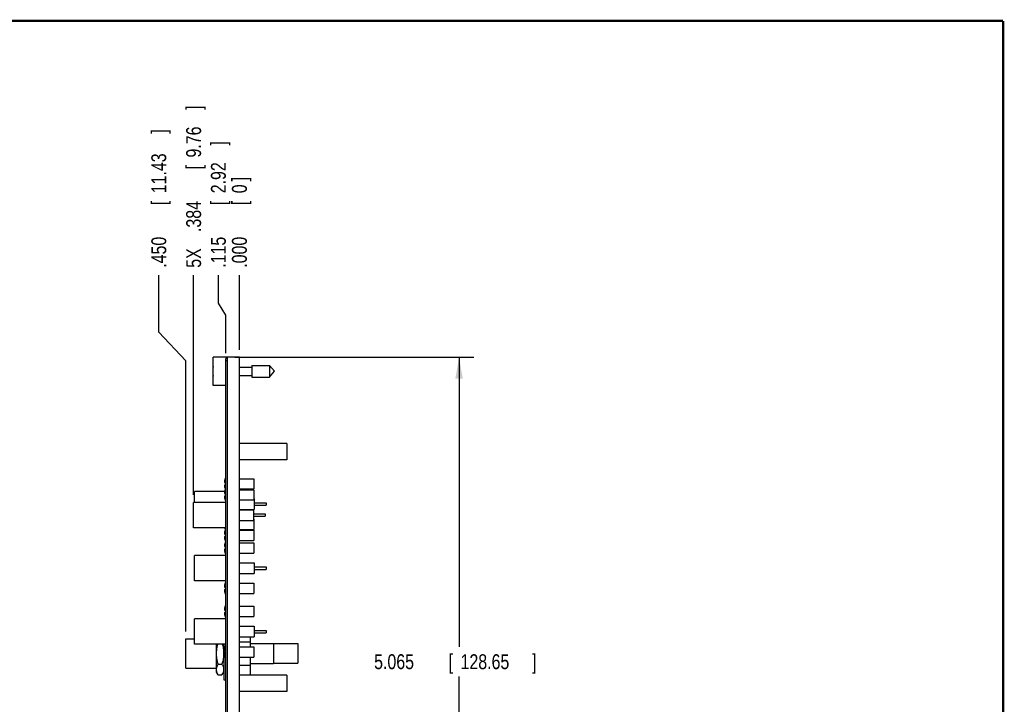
# Model space of a CAD drawing. Header units: inches. Extents: x 0.2 to 16.8, y 0.1 to 10.8.
# Tile 20 of 20: x 8.5 to 16.8, y 5 to 10.8. Entities that reach past the tile are written whole.
import ezdxf

# ---------------------------------------------------------------- set-up
doc = ezdxf.new("R2010")
doc.units = ezdxf.units.IN
doc.header["$LTSCALE"] = 0.935
doc.header["$MEASUREMENT"] = 0
doc.layers.get('0').update_dxf_attribs({"linetype": 'CONTINUOUS'})
doc.layers.add('DIMENSIONS', color=7, linetype='CONTINUOUS')
doc.styles.get("Standard").update_dxf_attribs({"font": 'txt', "width": 0.8})
doc.dimstyles.new('DIMSTYLE_1', dxfattribs={"dimtxt": 0.125, "dimasz": 0.18, "dimexe": 0.18, "dimexo": 0.0625, "dimgap": 0.09, "dimtad": 0, "dimtih": 1, "dimtoh": 1, "dimdec": 3, "dimzin": 4, "dimdsep": 46, "dimtxsty": 'STANDARD', "dimblk": '_FILLED', "dimblk1": '_FILLED', "dimblk2": '_FILLED', "dimcen": 0.09, "dimadec": 0, "dimazin": 0, "dimtp": 0.005, "dimtm": 0.005, "dimtfac": 1, "dimtdec": 3, "dimtofl": 0, "dimtmove": 0, "dimatfit": 3, "dimldrblk": '_FILLED', "dimfxl": 1, "dimtolj": 1, "dimtzin": 4, "dimarcsym": 0})
doc.dimstyles.new('DIMSTYLE_2', dxfattribs={"dimtxt": 0.125, "dimasz": 0.18, "dimexe": 0.18, "dimexo": 0.0625, "dimgap": 0.09, "dimtad": 0, "dimtih": 1, "dimtoh": 1, "dimdec": 3, "dimzin": 4, "dimdsep": 46, "dimtxsty": 'STANDARD', "dimblk": '_FILLED', "dimblk1": '_FILLED', "dimblk2": '_FILLED', "dimcen": 0.09, "dimadec": 0, "dimazin": 0, "dimtp": 0.005, "dimtm": 0.005, "dimtfac": 1, "dimtdec": 3, "dimtofl": 0, "dimtmove": 0, "dimatfit": 3, "dimldrblk": '_FILLED', "dimfxl": 1, "dimtolj": 1, "dimtzin": 4, "dimarcsym": 0})

# ---------------------------------------------------------------- blocks, each defined once
blk = doc.blocks.new('_FILLED')
at = {"color": 0, "linetype": 'BYBLOCK'}
blk.add_solid([(0, 0), (-1, 0.174), (-1, -0.174)], dxfattribs=at)
blk = doc.blocks.new('*D0')
at = {"layer": 'DIMENSIONS', "color": 2, "linetype": 'CONTINUOUS'}
for p, q in [((10.3057, 7.9365), (12.3109, 7.9365)), ((12.1859, 7.9365), (12.1859, 5.5065)), ((12.1859, 2.8715), (12.1859, 5.2565)), ((10.3057, 2.8715), (12.3109, 2.8715))]:
    blk.add_line(p, q, dxfattribs=at)
at = {"layer": 'DIMENSIONS', "color": 2, "linetype": 'CONTINUOUS', "xscale": 0.18, "yscale": 0.18, "zscale": 0.18}
for p, rotation in [((12.1859, 7.9365), 90), ((12.1859, 2.8715), 270)]:
    blk.add_blockref('_FILLED', p, dxfattribs=dict(at, rotation=rotation))
at = {"layer": 'DIMENSIONS', "color": 2, "linetype": 'CONTINUOUS', "width": 0.8}
for s, p in [('[', (12.0984, 5.319)), (']', (12.7984, 5.319)), ('5.065', (11.4734, 5.319)), ('128.65', (12.1984, 5.319))]:
    blk.add_text(s, height=0.125, dxfattribs=at).set_placement(p)
blk = doc.blocks.new('*D1')
at = {"layer": 'DIMENSIONS', "color": 2, "linetype": 'CONTINUOUS'}
for p, q in [((10.1666, 8.39), (10.1666, 8.6245)), ((10.2282, 8.2889), (10.1666, 8.39)), ((10.2282, 7.969), (10.2282, 8.2889))]:
    blk.add_line(p, q, dxfattribs=at)
at = {"layer": 'DIMENSIONS', "color": 2, "linetype": 'CONTINUOUS', "width": 0.8}
for s, p in [(']', (10.2291, 9.712)), ('2.92', (10.2291, 9.312)), ('[', (10.2291, 9.212)), ('.115', (10.2291, 8.687))]:
    blk.add_text(s, height=0.125, rotation=90, dxfattribs=at).set_placement(p)
blk = doc.blocks.new('*D2')
at = {"layer": 'DIMENSIONS', "color": 2, "linetype": 'CONTINUOUS'}
blk.add_line((9.9591, 6.7805), (9.9591, 8.6245), dxfattribs=at)
at = {"layer": 'DIMENSIONS', "color": 2, "linetype": 'CONTINUOUS', "width": 0.8}
for s, p in [(']', (10.0216, 10.012)), ('9.76', (10.0216, 9.612)), ('[', (10.0216, 9.512)), ('.384', (10.0216, 8.987)), ('5X ', (10.0216, 8.687))]:
    blk.add_text(s, height=0.125, rotation=90, dxfattribs=at).set_placement(p)
blk = doc.blocks.new('*D3')
at = {"layer": 'DIMENSIONS', "color": 2, "linetype": 'CONTINUOUS'}
for p, q in [((9.6667, 8.1469), (9.6667, 8.6245)), ((9.8932, 7.9057), (9.6667, 8.1469)), ((9.8932, 5.635), (9.8932, 7.9057))]:
    blk.add_line(p, q, dxfattribs=at)
at = {"layer": 'DIMENSIONS', "color": 2, "linetype": 'CONTINUOUS', "width": 0.8}
for s, p in [(']', (9.7292, 9.812)), ('11.43', (9.7292, 9.312)), ('[', (9.7292, 9.212)), ('.450', (9.7292, 8.687))]:
    blk.add_text(s, height=0.125, rotation=90, dxfattribs=at).set_placement(p)
blk = doc.blocks.new('*D4')
at = {"layer": 'DIMENSIONS', "color": 2, "linetype": 'CONTINUOUS'}
blk.add_line((10.3432, 7.999), (10.3432, 8.6245), dxfattribs=at)
at = {"layer": 'DIMENSIONS', "color": 2, "linetype": 'CONTINUOUS', "width": 0.8}
for s, p in [(']', (10.4057, 9.412)), ('0', (10.4057, 9.312)), ('[', (10.4057, 9.212)), ('.000', (10.4057, 8.687))]:
    blk.add_text(s, height=0.125, rotation=90, dxfattribs=at).set_placement(p)

msp = doc.modelspace()

# ---------------------------------------------------------------- linework, layer by layer
at = {"color": 7, "linetype": 'CONTINUOUS'}
for p, q in [((10.1232, 7.7), (10.1232, 7.937)), ((10.2432, 7.937), (10.1232, 7.937)), ((10.2432, 2.8715), (10.2432, 7.9365)), ((10.3432, 7.9365), (10.2432, 7.9365)), ((10.3432, 2.8715), (10.3432, 7.9365)), ((10.2282, 2.8815), (10.2282, 7.9265)), ((10.2432, 7.9265), (10.2282, 7.9265)), ((10.2432, 7.9065), (10.2282, 7.9065)), ((10.3432, 7.8535), (10.4469, 7.8535)), ((10.4469, 7.8677), (10.4469, 7.7693)), ((10.4469, 7.8677), (10.595, 7.8677)), ((10.595, 7.8677), (10.595, 7.7693)), ((10.595, 7.8677), (10.6363, 7.8185)), ((10.1232, 7.8323), (10.1208, 7.8323)), ((10.1208, 7.8047), (10.1232, 7.8047)), ((10.3432, 7.7834), (10.4469, 7.7834)), ((10.4469, 7.7693), (10.595, 7.7693)), ((10.595, 7.7693), (10.6363, 7.8185)), ((10.2282, 7.7), (10.1232, 7.7)), ((10.7408, 7.2125), (10.3432, 7.2125)), ((10.7408, 7.2125), (10.7408, 7.0745)), ((10.7408, 7.0745), (10.3432, 7.0745)), ((10.2205, 6.8826), (10.2272, 6.8826)), ((10.2272, 6.8656), (10.2205, 6.8656)), ((10.3432, 6.9171), (10.4647, 6.9171)), ((10.4647, 6.9171), (10.4647, 6.8311)), ((9.9667, 6.718), (9.9667, 6.8101)), ((10.2189, 6.8101), (9.9667, 6.8101)), ((10.2205, 6.7905), (10.2272, 6.7905)), ((10.2272, 6.7735), (10.2205, 6.7735)), ((10.3432, 6.8311), (10.4647, 6.8311)), ((10.3432, 6.825), (10.4647, 6.825)), ((10.4647, 6.825), (10.4647, 6.739)), ((9.9591, 6.506), (9.9591, 6.718)), ((10.2282, 6.718), (9.9591, 6.718)), ((10.3432, 6.739), (10.4647, 6.739)), ((10.4647, 6.7491), (10.4677, 6.7491)), ((10.4677, 6.7491), (10.4677, 6.6591)), ((10.4677, 6.7141), (10.5667, 6.7141)), ((10.4677, 6.6941), (10.5667, 6.6941)), ((10.5667, 6.7141), (10.5667, 6.6941)), ((10.3432, 6.6591), (10.4677, 6.6591)), ((10.3432, 6.657), (10.4601, 6.657)), ((10.4601, 6.657), (10.4601, 6.567)), ((10.4601, 6.622), (10.5591, 6.622)), ((10.5591, 6.622), (10.5591, 6.602)), ((10.3432, 6.567), (10.4601, 6.567)), ((10.4601, 6.602), (10.5591, 6.602)), ((10.4601, 6.5771), (10.4647, 6.5771)), ((10.4647, 6.5771), (10.4647, 6.4911)), ((10.2282, 6.506), (9.9591, 6.506)), ((10.2205, 6.4505), (10.2272, 6.4505)), ((10.3432, 6.4911), (10.4647, 6.4911)), ((10.3432, 6.485), (10.4647, 6.485)), ((10.4647, 6.485), (10.4647, 6.399)), ((10.2272, 6.4335), (10.2205, 6.4335)), ((10.3432, 6.399), (10.4647, 6.399)), ((10.3432, 6.3795), (10.4647, 6.3795)), ((10.4647, 6.3795), (10.4647, 6.2935)), ((10.2205, 6.345), (10.2272, 6.345)), ((10.2272, 6.328), (10.2205, 6.328)), ((10.3432, 6.2935), (10.4647, 6.2935)), ((9.9667, 6.0605), (9.9667, 6.2725)), ((10.2282, 6.2725), (9.9667, 6.2725)), ((10.3432, 6.2115), (10.4677, 6.2115)), ((10.4677, 6.2115), (10.4677, 6.1215)), ((10.3432, 6.1215), (10.4677, 6.1215)), ((10.4677, 6.1765), (10.5667, 6.1765)), ((10.4677, 6.1565), (10.5667, 6.1565)), ((10.5667, 6.1765), (10.5667, 6.1565)), ((10.2282, 6.0605), (9.9667, 6.0605)), ((10.3432, 6.0395), (10.4647, 6.0395)), ((10.4647, 6.0395), (10.4647, 5.9535)), ((10.2205, 6.005), (10.2272, 6.005)), ((10.2272, 5.988), (10.2205, 5.988)), ((10.3432, 5.9535), (10.4647, 5.9535)), ((10.2205, 5.8123), (10.2272, 5.8123)), ((10.2272, 5.7953), (10.2205, 5.7953)), ((10.3432, 5.8468), (10.4647, 5.8468)), ((10.4647, 5.8468), (10.4647, 5.7608)), ((9.9667, 5.5278), (9.9667, 5.7398)), ((10.2282, 5.7398), (9.9667, 5.7398)), ((10.3432, 5.7608), (10.4647, 5.7608)), ((10.3432, 5.6788), (10.4677, 5.6788)), ((10.4677, 5.6788), (10.4677, 5.5888)), ((10.4677, 5.6438), (10.5667, 5.6438)), ((10.4677, 5.6238), (10.5667, 5.6238)), ((10.5667, 5.6438), (10.5667, 5.6238)), ((9.8932, 5.3285), (9.8932, 5.5725)), ((9.8932, 5.5725), (9.9667, 5.5725)), ((10.3432, 5.5888), (10.4677, 5.5888)), ((10.3432, 5.5485), (10.4342, 5.5485)), ((10.4342, 5.5888), (10.4342, 5.5068)), ((10.2282, 5.5278), (9.9667, 5.5278)), ((10.1512, 5.295), (10.1512, 5.5278)), ((10.2112, 5.5278), (10.2112, 5.2305)), ((10.2205, 5.4723), (10.2272, 5.4723)), ((10.2272, 5.4553), (10.2205, 5.4553)), ((10.3432, 5.5068), (10.4647, 5.5068)), ((10.4342, 5.5335), (10.6282, 5.5335)), ((10.4647, 5.5068), (10.4647, 5.4208)), ((10.6282, 5.5335), (10.6282, 5.3675)), ((10.6282, 5.533), (10.8342, 5.533)), ((10.8342, 5.533), (10.8342, 5.368)), ((10.3432, 5.4208), (10.4647, 5.4208)), ((10.4342, 5.4208), (10.4342, 5.2685)), ((9.8932, 5.3285), (10.1512, 5.3285)), ((10.1654, 5.2704), (10.1512, 5.295)), ((10.1654, 5.3604), (10.197, 5.3604)), ((10.197, 5.2704), (10.2112, 5.295)), ((10.3432, 5.3525), (10.4342, 5.3525)), ((10.4342, 5.3675), (10.6282, 5.3675)), ((10.6282, 5.368), (10.8342, 5.368)), ((10.1654, 5.2704), (10.197, 5.2704)), ((10.2112, 5.2305), (10.2282, 5.2305)), ((10.7408, 5.2685), (10.3432, 5.2685)), ((10.7408, 5.2685), (10.7408, 5.1305)), ((10.7408, 5.1305), (10.3432, 5.1305))]:
    msp.add_line(p, q, dxfattribs=at)
at = {"color": 7, "linetype": 'CONTINUOUS', "const_width": 0.02}
for points in [[(16.75, 10.7586), (0.25, 10.7586)], [(16.75, 0.2586), (16.75, 10.7586)]]:
    msp.add_lwpolyline(points, dxfattribs=at)
at = {"color": 7, "linetype": 'CONTINUOUS'}
for centre, radius, start, end in [((10.4335, 7.8185), 0.313, 172.62908, 177.46732), ((10.4335, 7.8185), 0.313, 182.53268, 187.37092), ((10.329, 6.8741), 0.114, 153.25081, 162.1171), ((10.329, 6.8741), 0.1143, 151.93598, 152.93771), ((10.329, 6.8741), 0.114, 197.8829, 203.80488), ((10.329, 6.782), 0.114, 153.25081, 162.1171), ((10.329, 6.782), 0.1143, 151.93598, 152.93771), ((10.329, 6.782), 0.114, 197.8829, 206.7492), ((10.329, 6.782), 0.1143, 207.06229, 208.06402), ((10.329, 6.5341), 0.114, 197.8829, 203.80488), ((10.329, 6.442), 0.114, 153.25081, 162.1171), ((10.329, 6.442), 0.1143, 151.93598, 152.93771), ((10.329, 6.442), 0.114, 197.8829, 206.7492), ((10.329, 6.3365), 0.114, 153.25081, 162.1171), ((10.329, 6.442), 0.1143, 207.06229, 208.06402), ((10.329, 6.3365), 0.1143, 152.50391, 152.93771), ((10.329, 6.3365), 0.114, 197.8829, 206.7492), ((10.329, 6.3365), 0.1143, 207.06229, 208.06402), ((10.329, 5.9965), 0.114, 153.25081, 162.1171), ((10.329, 5.9965), 0.1143, 151.93598, 152.93771), ((10.329, 5.9965), 0.114, 197.8829, 206.7492), ((10.329, 5.9965), 0.1143, 207.06229, 208.06402), ((10.329, 5.8038), 0.114, 153.25081, 162.1171), ((10.329, 5.8038), 0.1143, 151.93598, 152.93771), ((10.329, 5.8038), 0.114, 197.8829, 206.7492), ((10.329, 5.8038), 0.1143, 207.06229, 208.06402), ((10.329, 5.4638), 0.114, 153.25081, 162.1171), ((10.329, 5.4638), 0.1143, 151.93598, 152.93771), ((10.329, 5.4638), 0.114, 197.8829, 206.7492), ((10.329, 5.4638), 0.1143, 207.06229, 208.06402)]:
    msp.add_arc(centre, radius, start, end, dxfattribs=at)
for points, knots in [([(10.2205, 6.9091), (10.2202, 6.9079), (10.2196, 6.9055), (10.2189, 6.9021), (10.2183, 6.8987), (10.2179, 6.8955), (10.2177, 6.8933), (10.2176, 6.8923)], [0, 0, 0, 0, 0.219392, 0.424318, 0.620471, 0.811601, 1, 1, 1, 1]), ([(10.2176, 6.8923), (10.2177, 6.8916), (10.2179, 6.8903), (10.2184, 6.8884), (10.2189, 6.8864), (10.2196, 6.8845), (10.2202, 6.8832), (10.2205, 6.8826)], [0, 0, 0, 0, 0.197351, 0.391388, 0.586209, 0.787146, 1, 1, 1, 1]), ([(10.2205, 6.8656), (10.2202, 6.8649), (10.2196, 6.8636), (10.2189, 6.8617), (10.2184, 6.8598), (10.2179, 6.8578), (10.2177, 6.8565), (10.2176, 6.8559)], [0, 0, 0, 0, 0.212854, 0.413791, 0.608612, 0.802649, 1, 1, 1, 1]), ([(10.2176, 6.8559), (10.2177, 6.8548), (10.2179, 6.8527), (10.2183, 6.8494), (10.2189, 6.8461), (10.2196, 6.8426), (10.2202, 6.8403), (10.2205, 6.8391)], [0, 0, 0, 0, 0.188399, 0.379529, 0.575682, 0.780608, 1, 1, 1, 1]), ([(10.2275, 6.9259), (10.2274, 6.9258), (10.2273, 6.9256), (10.2273, 6.9255), (10.2272, 6.9254)], [0, 0, 0, 0, 0.500428, 1, 1, 1, 1]), ([(10.2272, 6.8826), (10.2273, 6.8826), (10.2273, 6.8826), (10.2274, 6.8826), (10.2275, 6.8825)], [0, 0, 0, 0, 0.4982, 1, 1, 1, 1]), ([(10.2275, 6.8825), (10.2274, 6.8807), (10.2272, 6.8769), (10.2272, 6.8712), (10.2274, 6.8675), (10.2275, 6.8656)], [0, 0, 0, 0, 0.332931, 0.667069, 1, 1, 1, 1]), ([(10.2275, 6.8656), (10.2274, 6.8656), (10.2273, 6.8656), (10.2273, 6.8656), (10.2272, 6.8656)], [0, 0, 0, 0, 0.501808, 1, 1, 1, 1]), ([(10.2205, 6.817), (10.2202, 6.8158), (10.2196, 6.8135), (10.2189, 6.81), (10.2183, 6.8067), (10.2179, 6.8034), (10.2177, 6.8013), (10.2176, 6.8002)], [0, 0, 0, 0, 0.219392, 0.424318, 0.620471, 0.811601, 1, 1, 1, 1]), ([(10.2176, 6.8002), (10.2177, 6.7996), (10.2179, 6.7982), (10.2184, 6.7963), (10.2189, 6.7944), (10.2196, 6.7925), (10.2202, 6.7912), (10.2205, 6.7905)], [0, 0, 0, 0, 0.197351, 0.391388, 0.586209, 0.787146, 1, 1, 1, 1]), ([(10.2205, 6.7735), (10.2202, 6.7729), (10.2196, 6.7716), (10.2189, 6.7697), (10.2184, 6.7677), (10.2179, 6.7658), (10.2177, 6.7645), (10.2176, 6.7638)], [0, 0, 0, 0, 0.212854, 0.413791, 0.608612, 0.802649, 1, 1, 1, 1]), ([(10.2275, 6.8339), (10.2274, 6.8338), (10.2273, 6.8336), (10.2273, 6.8334), (10.2272, 6.8333)], [0, 0, 0, 0, 0.500428, 1, 1, 1, 1]), ([(10.2275, 6.7905), (10.2274, 6.7886), (10.2272, 6.7848), (10.2272, 6.7792), (10.2274, 6.7754), (10.2275, 6.7735)], [0, 0, 0, 0, 0.332931, 0.667069, 1, 1, 1, 1]), ([(10.2272, 6.7905), (10.2273, 6.7905), (10.2273, 6.7905), (10.2274, 6.7905), (10.2275, 6.7905)], [0, 0, 0, 0, 0.4982, 1, 1, 1, 1]), ([(10.2275, 6.7735), (10.2274, 6.7735), (10.2273, 6.7735), (10.2273, 6.7735), (10.2272, 6.7735)], [0, 0, 0, 0, 0.501808, 1, 1, 1, 1]), ([(10.2176, 6.7638), (10.2177, 6.7628), (10.2179, 6.7606), (10.2183, 6.7573), (10.2189, 6.754), (10.2196, 6.7506), (10.2202, 6.7482), (10.2205, 6.747)], [0, 0, 0, 0, 0.188399, 0.379529, 0.575682, 0.780608, 1, 1, 1, 1]), ([(10.2272, 6.7307), (10.2273, 6.7306), (10.2273, 6.7305), (10.2274, 6.7303), (10.2275, 6.7302)], [0, 0, 0, 0, 0.49949, 1, 1, 1, 1]), ([(10.2205, 6.477), (10.2202, 6.4758), (10.2196, 6.4735), (10.2189, 6.47), (10.2183, 6.4667), (10.2179, 6.4634), (10.2177, 6.4613), (10.2176, 6.4602)], [0, 0, 0, 0, 0.219392, 0.424318, 0.620471, 0.811601, 1, 1, 1, 1]), ([(10.2176, 6.4602), (10.2177, 6.4596), (10.2179, 6.4582), (10.2184, 6.4563), (10.2189, 6.4544), (10.2196, 6.4525), (10.2202, 6.4512), (10.2205, 6.4505)], [0, 0, 0, 0, 0.197351, 0.391388, 0.586209, 0.787146, 1, 1, 1, 1]), ([(10.2189, 6.506), (10.2191, 6.5049), (10.2196, 6.5026), (10.2202, 6.5003), (10.2205, 6.4991)], [0, 0, 0, 0, 0.474999, 1, 1, 1, 1]), ([(10.2275, 6.4939), (10.2274, 6.4938), (10.2273, 6.4936), (10.2273, 6.4934), (10.2272, 6.4933)], [0, 0, 0, 0, 0.500428, 1, 1, 1, 1]), ([(10.2275, 6.4505), (10.2274, 6.4486), (10.2272, 6.4448), (10.2272, 6.4392), (10.2274, 6.4354), (10.2275, 6.4335)], [0, 0, 0, 0, 0.332931, 0.667069, 1, 1, 1, 1]), ([(10.2272, 6.4505), (10.2273, 6.4505), (10.2273, 6.4505), (10.2274, 6.4505), (10.2275, 6.4505)], [0, 0, 0, 0, 0.4982, 1, 1, 1, 1]), ([(10.2205, 6.4335), (10.2202, 6.4329), (10.2196, 6.4316), (10.2189, 6.4297), (10.2184, 6.4277), (10.2179, 6.4258), (10.2177, 6.4245), (10.2176, 6.4238)], [0, 0, 0, 0, 0.212854, 0.413791, 0.608612, 0.802649, 1, 1, 1, 1]), ([(10.2176, 6.4238), (10.2177, 6.4228), (10.2179, 6.4206), (10.2183, 6.4173), (10.2189, 6.414), (10.2196, 6.4106), (10.2202, 6.4082), (10.2205, 6.407)], [0, 0, 0, 0, 0.188399, 0.379529, 0.575682, 0.780608, 1, 1, 1, 1]), ([(10.2205, 6.3715), (10.2202, 6.3703), (10.2196, 6.368), (10.2189, 6.3645), (10.2183, 6.3612), (10.2179, 6.3579), (10.2177, 6.3558), (10.2176, 6.3547)], [0, 0, 0, 0, 0.219392, 0.424318, 0.620471, 0.811601, 1, 1, 1, 1]), ([(10.2275, 6.4335), (10.2274, 6.4335), (10.2273, 6.4335), (10.2273, 6.4335), (10.2272, 6.4335)], [0, 0, 0, 0, 0.501808, 1, 1, 1, 1]), ([(10.2272, 6.3907), (10.2273, 6.3906), (10.2273, 6.3905), (10.2274, 6.3903), (10.2275, 6.3902)], [0, 0, 0, 0, 0.49949, 1, 1, 1, 1]), ([(10.2275, 6.3883), (10.2274, 6.3883), (10.2273, 6.3881), (10.2273, 6.3879), (10.2272, 6.3878)], [0, 0, 0, 0, 0.500428, 1, 1, 1, 1]), ([(10.2176, 6.3547), (10.2177, 6.3541), (10.2179, 6.3527), (10.2184, 6.3508), (10.2189, 6.3489), (10.2196, 6.3469), (10.2202, 6.3457), (10.2205, 6.345)], [0, 0, 0, 0, 0.197351, 0.391388, 0.586209, 0.787146, 1, 1, 1, 1]), ([(10.2205, 6.328), (10.2202, 6.3274), (10.2196, 6.3261), (10.2189, 6.3241), (10.2184, 6.3222), (10.2179, 6.3203), (10.2177, 6.319), (10.2176, 6.3183)], [0, 0, 0, 0, 0.212854, 0.413791, 0.608612, 0.802649, 1, 1, 1, 1]), ([(10.2176, 6.3183), (10.2177, 6.3172), (10.2179, 6.3151), (10.2183, 6.3118), (10.2189, 6.3085), (10.2196, 6.3051), (10.2202, 6.3027), (10.2205, 6.3015)], [0, 0, 0, 0, 0.188399, 0.379529, 0.575682, 0.780608, 1, 1, 1, 1]), ([(10.2275, 6.345), (10.2274, 6.3431), (10.2272, 6.3393), (10.2272, 6.3337), (10.2274, 6.3299), (10.2275, 6.328)], [0, 0, 0, 0, 0.332931, 0.667069, 1, 1, 1, 1]), ([(10.2272, 6.345), (10.2273, 6.345), (10.2273, 6.345), (10.2274, 6.345), (10.2275, 6.345)], [0, 0, 0, 0, 0.4982, 1, 1, 1, 1]), ([(10.2275, 6.328), (10.2274, 6.328), (10.2273, 6.328), (10.2273, 6.328), (10.2272, 6.328)], [0, 0, 0, 0, 0.501808, 1, 1, 1, 1]), ([(10.2272, 6.2852), (10.2273, 6.2851), (10.2273, 6.285), (10.2274, 6.2848), (10.2275, 6.2847)], [0, 0, 0, 0, 0.49949, 1, 1, 1, 1]), ([(10.2205, 6.0315), (10.2202, 6.0303), (10.2196, 6.028), (10.2189, 6.0245), (10.2183, 6.0212), (10.2179, 6.0179), (10.2177, 6.0158), (10.2176, 6.0147)], [0, 0, 0, 0, 0.219392, 0.424318, 0.620471, 0.811601, 1, 1, 1, 1]), ([(10.2275, 6.0483), (10.2274, 6.0483), (10.2273, 6.0481), (10.2273, 6.0479), (10.2272, 6.0478)], [0, 0, 0, 0, 0.500428, 1, 1, 1, 1]), ([(10.2176, 6.0147), (10.2177, 6.0141), (10.2179, 6.0127), (10.2184, 6.0108), (10.2189, 6.0089), (10.2196, 6.0069), (10.2202, 6.0057), (10.2205, 6.005)], [0, 0, 0, 0, 0.197351, 0.391388, 0.586209, 0.787146, 1, 1, 1, 1]), ([(10.2205, 5.988), (10.2202, 5.9874), (10.2196, 5.9861), (10.2189, 5.9841), (10.2184, 5.9822), (10.2179, 5.9803), (10.2177, 5.979), (10.2176, 5.9783)], [0, 0, 0, 0, 0.212854, 0.413791, 0.608612, 0.802649, 1, 1, 1, 1]), ([(10.2176, 5.9783), (10.2177, 5.9772), (10.2179, 5.9751), (10.2183, 5.9718), (10.2189, 5.9685), (10.2196, 5.9651), (10.2202, 5.9627), (10.2205, 5.9615)], [0, 0, 0, 0, 0.188399, 0.379529, 0.575682, 0.780608, 1, 1, 1, 1]), ([(10.2275, 6.005), (10.2274, 6.0031), (10.2272, 5.9993), (10.2272, 5.9937), (10.2274, 5.9899), (10.2275, 5.988)], [0, 0, 0, 0, 0.332931, 0.667069, 1, 1, 1, 1]), ([(10.2272, 6.005), (10.2273, 6.005), (10.2273, 6.005), (10.2274, 6.005), (10.2275, 6.005)], [0, 0, 0, 0, 0.4982, 1, 1, 1, 1]), ([(10.2275, 5.988), (10.2274, 5.988), (10.2273, 5.988), (10.2273, 5.988), (10.2272, 5.988)], [0, 0, 0, 0, 0.501808, 1, 1, 1, 1]), ([(10.2272, 5.9452), (10.2273, 5.9451), (10.2273, 5.945), (10.2274, 5.9448), (10.2275, 5.9447)], [0, 0, 0, 0, 0.49949, 1, 1, 1, 1]), ([(10.2205, 5.8388), (10.2202, 5.8376), (10.2196, 5.8353), (10.2189, 5.8318), (10.2183, 5.8285), (10.2179, 5.8253), (10.2177, 5.8231), (10.2176, 5.822)], [0, 0, 0, 0, 0.219392, 0.424318, 0.620471, 0.811601, 1, 1, 1, 1]), ([(10.2176, 5.822), (10.2177, 5.8214), (10.2179, 5.8201), (10.2184, 5.8181), (10.2189, 5.8162), (10.2196, 5.8143), (10.2202, 5.813), (10.2205, 5.8123)], [0, 0, 0, 0, 0.197351, 0.391388, 0.586209, 0.787146, 1, 1, 1, 1]), ([(10.2205, 5.7953), (10.2202, 5.7947), (10.2196, 5.7934), (10.2189, 5.7915), (10.2184, 5.7896), (10.2179, 5.7876), (10.2177, 5.7863), (10.2176, 5.7856)], [0, 0, 0, 0, 0.212854, 0.413791, 0.608612, 0.802649, 1, 1, 1, 1]), ([(10.2176, 5.7856), (10.2177, 5.7846), (10.2179, 5.7824), (10.2183, 5.7792), (10.2189, 5.7758), (10.2196, 5.7724), (10.2202, 5.77), (10.2205, 5.7688)], [0, 0, 0, 0, 0.188399, 0.379529, 0.575682, 0.780608, 1, 1, 1, 1]), ([(10.2275, 5.8557), (10.2274, 5.8556), (10.2273, 5.8554), (10.2273, 5.8552), (10.2272, 5.8551)], [0, 0, 0, 0, 0.500428, 1, 1, 1, 1]), ([(10.2275, 5.8123), (10.2274, 5.8104), (10.2272, 5.8067), (10.2272, 5.801), (10.2274, 5.7972), (10.2275, 5.7954)], [0, 0, 0, 0, 0.332931, 0.667069, 1, 1, 1, 1]), ([(10.2272, 5.8123), (10.2273, 5.8123), (10.2273, 5.8123), (10.2274, 5.8123), (10.2275, 5.8123)], [0, 0, 0, 0, 0.4982, 1, 1, 1, 1]), ([(10.2275, 5.7954), (10.2274, 5.7954), (10.2273, 5.7954), (10.2273, 5.7953), (10.2272, 5.7953)], [0, 0, 0, 0, 0.501808, 1, 1, 1, 1]), ([(10.2272, 5.7525), (10.2273, 5.7525), (10.2273, 5.7523), (10.2274, 5.7521), (10.2275, 5.752)], [0, 0, 0, 0, 0.49949, 1, 1, 1, 1]), ([(10.1654, 5.3604), (10.1637, 5.3664), (10.1605, 5.3782), (10.1566, 5.3961), (10.1537, 5.4141), (10.1519, 5.4323), (10.1513, 5.4505), (10.1519, 5.4687), (10.1537, 5.4868), (10.1566, 5.5048), (10.1596, 5.5185), (10.1615, 5.5261), (10.162, 5.5279)], [0, 0, 0, 0, 0.109278, 0.216894, 0.324164, 0.431446, 0.538766, 0.646086, 0.753368, 0.860638, 0.968254, 1, 1, 1, 1]), ([(10.2004, 5.5279), (10.2009, 5.5261), (10.2028, 5.5185), (10.2058, 5.5048), (10.2087, 5.4868), (10.2105, 5.4687), (10.2111, 5.4505), (10.2105, 5.4323), (10.2087, 5.4141), (10.2058, 5.3961), (10.2019, 5.3782), (10.1987, 5.3664), (10.197, 5.3604)], [0, 0, 0, 0, 0.031746, 0.139362, 0.246632, 0.353914, 0.461234, 0.568554, 0.675836, 0.783106, 0.890722, 1, 1, 1, 1]), ([(10.2205, 5.4988), (10.2202, 5.4976), (10.2196, 5.4953), (10.2189, 5.4918), (10.2183, 5.4885), (10.2179, 5.4853), (10.2177, 5.4831), (10.2176, 5.482)], [0, 0, 0, 0, 0.219392, 0.424318, 0.620471, 0.811601, 1, 1, 1, 1]), ([(10.2176, 5.482), (10.2177, 5.4814), (10.2179, 5.4801), (10.2184, 5.4781), (10.2189, 5.4762), (10.2196, 5.4743), (10.2202, 5.473), (10.2205, 5.4723)], [0, 0, 0, 0, 0.197351, 0.391388, 0.586209, 0.787146, 1, 1, 1, 1]), ([(10.2205, 5.4553), (10.2202, 5.4547), (10.2196, 5.4534), (10.2189, 5.4515), (10.2184, 5.4496), (10.2179, 5.4476), (10.2177, 5.4463), (10.2176, 5.4456)], [0, 0, 0, 0, 0.212854, 0.413791, 0.608612, 0.802649, 1, 1, 1, 1]), ([(10.2275, 5.5157), (10.2274, 5.5156), (10.2273, 5.5154), (10.2273, 5.5152), (10.2272, 5.5151)], [0, 0, 0, 0, 0.500428, 1, 1, 1, 1]), ([(10.2275, 5.4723), (10.2274, 5.4704), (10.2272, 5.4667), (10.2272, 5.461), (10.2274, 5.4572), (10.2275, 5.4554)], [0, 0, 0, 0, 0.332931, 0.667069, 1, 1, 1, 1]), ([(10.2272, 5.4723), (10.2273, 5.4723), (10.2273, 5.4723), (10.2274, 5.4723), (10.2275, 5.4723)], [0, 0, 0, 0, 0.4982, 1, 1, 1, 1]), ([(10.2275, 5.4554), (10.2274, 5.4554), (10.2273, 5.4554), (10.2273, 5.4553), (10.2272, 5.4553)], [0, 0, 0, 0, 0.501808, 1, 1, 1, 1]), ([(10.2176, 5.4456), (10.2177, 5.4446), (10.2179, 5.4424), (10.2183, 5.4392), (10.2189, 5.4358), (10.2196, 5.4324), (10.2202, 5.43), (10.2205, 5.4288)], [0, 0, 0, 0, 0.188399, 0.379529, 0.575682, 0.780608, 1, 1, 1, 1]), ([(10.2272, 5.4125), (10.2273, 5.4125), (10.2273, 5.4123), (10.2274, 5.4121), (10.2275, 5.412)], [0, 0, 0, 0, 0.49949, 1, 1, 1, 1]), ([(10.1654, 5.2704), (10.1637, 5.2733), (10.1606, 5.2791), (10.1567, 5.2881), (10.1537, 5.2971), (10.1519, 5.3062), (10.1513, 5.3154), (10.1519, 5.3246), (10.1537, 5.3337), (10.1567, 5.3427), (10.1606, 5.3516), (10.1637, 5.3575), (10.1654, 5.3604)], [0, 0, 0, 0, 0.106458, 0.208463, 0.30747, 0.404331, 0.5, 0.595669, 0.69253, 0.791537, 0.893542, 1, 1, 1, 1]), ([(10.197, 5.3604), (10.1987, 5.3575), (10.2018, 5.3516), (10.2057, 5.3427), (10.2087, 5.3337), (10.2105, 5.3246), (10.2111, 5.3154), (10.2105, 5.3062), (10.2087, 5.2971), (10.2057, 5.2881), (10.2018, 5.2791), (10.1987, 5.2733), (10.197, 5.2704)], [0, 0, 0, 0, 0.106458, 0.208463, 0.30747, 0.404331, 0.5, 0.595669, 0.69253, 0.791537, 0.893542, 1, 1, 1, 1])]:
    msp.add_open_spline(points, degree=3, knots=knots, dxfattribs=at)
for points in [[(10.2272, 6.9261), (10.2272, 6.9261), (10.2272, 6.9261), (10.2272, 6.9261)], [(10.2272, 6.9261), (10.2273, 6.926), (10.2273, 6.926), (10.2273, 6.926)], [(10.2273, 6.926), (10.2274, 6.926), (10.2274, 6.9259), (10.2275, 6.9259)], [(10.2272, 6.834), (10.2272, 6.834), (10.2272, 6.834), (10.2272, 6.834)], [(10.2272, 6.834), (10.2273, 6.834), (10.2273, 6.834), (10.2273, 6.8339)], [(10.2273, 6.8339), (10.2274, 6.8339), (10.2274, 6.8339), (10.2275, 6.8339)], [(10.2273, 6.7301), (10.2273, 6.7301), (10.2273, 6.7301), (10.2272, 6.73)], [(10.2272, 6.73), (10.2272, 6.73), (10.2272, 6.73), (10.2272, 6.73)], [(10.2275, 6.7302), (10.2274, 6.7302), (10.2274, 6.7301), (10.2273, 6.7301)], [(10.2272, 6.494), (10.2272, 6.494), (10.2272, 6.494), (10.2272, 6.494)], [(10.2272, 6.494), (10.2273, 6.494), (10.2273, 6.494), (10.2273, 6.4939)], [(10.2273, 6.4939), (10.2274, 6.4939), (10.2274, 6.4939), (10.2275, 6.4939)], [(10.2273, 6.3901), (10.2273, 6.3901), (10.2273, 6.3901), (10.2272, 6.39)], [(10.2272, 6.39), (10.2272, 6.39), (10.2272, 6.39), (10.2272, 6.39)], [(10.2272, 6.3885), (10.2272, 6.3885), (10.2272, 6.3885), (10.2272, 6.3885)], [(10.2272, 6.3885), (10.2273, 6.3885), (10.2273, 6.3885), (10.2273, 6.3884)], [(10.2275, 6.3902), (10.2274, 6.3902), (10.2274, 6.3901), (10.2273, 6.3901)], [(10.2273, 6.3884), (10.2274, 6.3884), (10.2274, 6.3884), (10.2275, 6.3883)], [(10.2273, 6.2846), (10.2273, 6.2846), (10.2273, 6.2846), (10.2272, 6.2845)], [(10.2272, 6.2845), (10.2272, 6.2845), (10.2272, 6.2845), (10.2272, 6.2845)], [(10.2275, 6.2847), (10.2274, 6.2847), (10.2274, 6.2846), (10.2273, 6.2846)], [(10.2272, 6.0485), (10.2272, 6.0485), (10.2272, 6.0485), (10.2272, 6.0485)], [(10.2272, 6.0485), (10.2273, 6.0485), (10.2273, 6.0485), (10.2273, 6.0484)], [(10.2273, 6.0484), (10.2274, 6.0484), (10.2274, 6.0484), (10.2275, 6.0483)], [(10.2273, 5.9446), (10.2273, 5.9446), (10.2273, 5.9446), (10.2272, 5.9445)], [(10.2272, 5.9445), (10.2272, 5.9445), (10.2272, 5.9445), (10.2272, 5.9445)], [(10.2275, 5.9447), (10.2274, 5.9447), (10.2274, 5.9446), (10.2273, 5.9446)], [(10.2272, 5.8558), (10.2272, 5.8558), (10.2272, 5.8558), (10.2272, 5.8558)], [(10.2272, 5.8558), (10.2273, 5.8558), (10.2273, 5.8558), (10.2273, 5.8558)], [(10.2273, 5.8558), (10.2274, 5.8557), (10.2274, 5.8557), (10.2275, 5.8557)], [(10.2273, 5.7519), (10.2273, 5.7519), (10.2273, 5.7519), (10.2272, 5.7519)], [(10.2272, 5.7519), (10.2272, 5.7519), (10.2272, 5.7518), (10.2272, 5.7518)], [(10.2275, 5.752), (10.2274, 5.752), (10.2274, 5.7519), (10.2273, 5.7519)], [(10.2272, 5.5158), (10.2272, 5.5158), (10.2272, 5.5158), (10.2272, 5.5158)], [(10.2272, 5.5158), (10.2273, 5.5158), (10.2273, 5.5158), (10.2273, 5.5158)], [(10.2273, 5.5158), (10.2274, 5.5157), (10.2274, 5.5157), (10.2275, 5.5157)], [(10.2273, 5.4119), (10.2273, 5.4119), (10.2273, 5.4119), (10.2272, 5.4119)], [(10.2272, 5.4119), (10.2272, 5.4119), (10.2272, 5.4118), (10.2272, 5.4118)], [(10.2275, 5.412), (10.2274, 5.412), (10.2274, 5.4119), (10.2273, 5.4119)]]:
    msp.add_open_spline(points, degree=3, dxfattribs=at)

# ---------------------------------------------------------------- dimensions: what is measured, and where the dimension line sits
at = {"layer": 'DIMENSIONS', "color": 2, "linetype": 'CONTINUOUS'}
dim = msp.add_ordinate_dim(feature_location=(9.9591, 6.7805), offset=(0, 1.844), dtype=1, origin=(10.3432, 7.9365), text='5X <>', dimstyle='DIMSTYLE_2', dxfattribs=at)
dim.commit()
dim.dimension.update_dxf_attribs({"geometry": '*D2', "text_midpoint": (9.9591, 9.3995)})
for feature_location, offset, dtype, origin, picture, middle in [((9.893202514, 5.6349877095), (-0.2265002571, 2.9895), 0, (10.343202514, 7.9364877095), '*D3', (9.6667022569, 9.2994877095)), ((10.228202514, 7.96898771), (-0.061628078, 0.6555), 0, (10.343202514, 7.936487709), '*D1', (10.166574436, 9.24948771)), ((10.343202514, 7.9989877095), (0, 0.6255), 1, (10.343202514, 7.9364877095), '*D4', (10.343202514, 9.0994877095))]:
    dim = msp.add_ordinate_dim(feature_location=feature_location, offset=offset, dtype=dtype, origin=origin, dimstyle='DIMSTYLE_2', dxfattribs=at)
    dim.commit()
    dim.dimension.update_dxf_attribs({"geometry": picture, "text_midpoint": middle})
dim = msp.add_linear_dim(base=(12.1859, 7.9365), p1=(10.3057, 2.8715), p2=(10.3057, 7.9365), angle=90, dimstyle='DIMSTYLE_1', dxfattribs=at)
dim.commit()
dim.dimension.update_dxf_attribs({"geometry": '*D0', "text_midpoint": (12.1859, 5.3815), "dimtype": 160})

doc.saveas('drawing.dxf')
